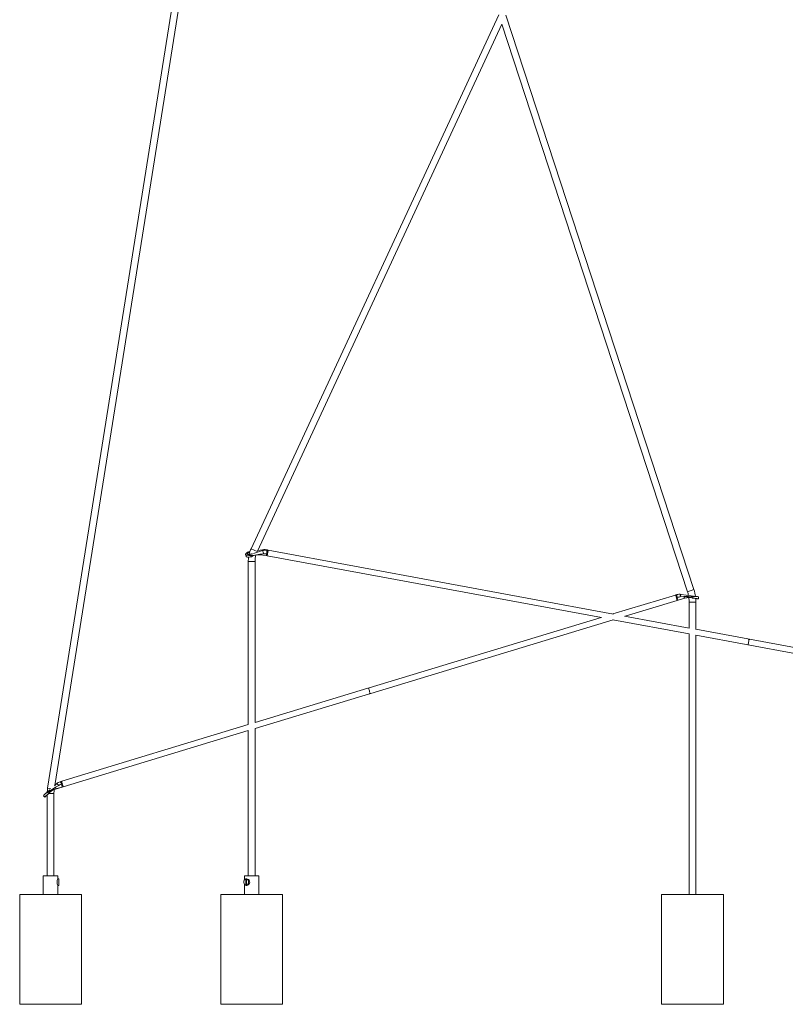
# Model space of a CAD drawing. Header units: inches. Extents: x -279 to 299, y -273 to 303.
# Tile 1 of 7: x -278 to -39, y -272 to 35. Entities that reach past the tile are written whole.
import ezdxf

# ---------------------------------------------------------------- set-up
doc = ezdxf.new("R2010")
doc.units = ezdxf.units.IN
doc.header["$MEASUREMENT"] = 0

# ---------------------------------------------------------------- blocks, each defined once
blk = doc.blocks.new('block 496')
at = {"lineweight": 0}
blk.add_lwpolyline([(-50.88, -159.9), (-50.88, -159.89), (-50.86, -159.79), (-50.82, -159.6), (-50.78, -159.35), (-50.72, -159.06), (-50.67, -158.77), (-50.62, -158.5), (-50.58, -158.3)], dxfattribs=at)
blk = doc.blocks.new('block 497')
at = {"lineweight": 0}
blk.add_lwpolyline([(-50.56, -158.17), (-50.5, -158.19), (-50.45, -158.2), (-50.42, -158.22), (-50.4, -158.24), (-50.4, -158.26), (-50.42, -158.28), (-50.45, -158.3), (-50.5, -158.31), (-50.56, -158.3), (-50.58, -158.3)], dxfattribs=at)
blk = doc.blocks.new('block 504')
at = {"lineweight": 0}
blk.add_lwpolyline([(-67.15, -144.8), (-67.54, -144.79), (-68.1, -144.82)], dxfattribs=at)
blk = doc.blocks.new('block 505')
at = {"lineweight": 0}
blk.add_lwpolyline([(-71.8, -144.16), (-71.84, -144.17), (-71.88, -144.21), (-71.93, -144.27), (-71.98, -144.37), (-72.02, -144.49), (-72.06, -144.63), (-72.09, -144.79), (-72.12, -144.95)], dxfattribs=at)
blk = doc.blocks.new('block 506')
at = {"lineweight": 0}
blk.add_lwpolyline([(-68.33, -145.26), (-69.12, -145.16), (-69.13, -145.16)], dxfattribs=at)
blk = doc.blocks.new('block 507')
at = {"lineweight": 0}
blk.add_lwpolyline([(-68.03, -145.32), (-67.82, -145.35), (-67.62, -145.38), (-67.42, -145.41), (-67.24, -145.44), (-67.08, -145.46), (-66.94, -145.48), (-66.84, -145.5), (-66.76, -145.51), (-66.72, -145.52), (-66.72, -145.53), (-66.76, -145.53), (-66.83, -145.52), (-66.93, -145.51), (-67.07, -145.49), (-67.23, -145.47), (-67.25, -145.47)], dxfattribs=at)
blk = doc.blocks.new('block 508')
at = {"lineweight": 0}
blk.add_lwpolyline([(-68.33, -145.28), (-68.2, -145.3), (-68.03, -145.32)], dxfattribs=at)
blk = doc.blocks.new('block 509')
at = {"lineweight": 0}
blk.add_lwpolyline([(-73.36, -144.97), (-73.39, -144.86), (-73.48, -144.59), (-73.53, -144.41), (-73.55, -144.36)], dxfattribs=at)
blk = doc.blocks.new('block 510')
at = {"lineweight": 0}
blk.add_lwpolyline([(-168.91, -175.12), (-168.85, -175.1), (-168.8, -175.09), (-168.76, -175.09), (-168.74, -175.08), (-168.74, -175.08), (-168.75, -175.09), (-168.78, -175.09), (-168.83, -175.1), (-168.89, -175.12), (-168.91, -175.12)], dxfattribs=at)
blk = doc.blocks.new('block 511')
at = {"lineweight": 0}
blk.add_lwpolyline([(-168.91, -175.12), (-168.94, -175.01), (-169, -174.81), (-169.08, -174.56), (-169.16, -174.27), (-169.25, -173.99), (-169.33, -173.74), (-169.38, -173.56), (-169.41, -173.46)], dxfattribs=at)
blk = doc.blocks.new('block 512')
at = {"lineweight": 0}
blk.add_open_spline([(-169.25, -173.39), (-169.25, -173.39), (-169.26, -173.4), (-169.26, -173.4), (-169.26, -173.4), (-169.29, -173.41), (-169.29, -173.41), (-169.29, -173.41), (-169.34, -173.43), (-169.34, -173.43), (-169.34, -173.43), (-169.39, -173.45), (-169.39, -173.45), (-169.39, -173.45), (-169.41, -173.46), (-169.41, -173.46)], degree=3, knots=[0, 0, 0, 0, 1, 1, 1, 2, 2, 2, 3, 3, 3, 4, 4, 4, 5, 5, 5, 5], dxfattribs=at)
blk = doc.blocks.new('block 513')
at = {"lineweight": 0}
blk.add_lwpolyline([(-73.31, -144.28), (-73.29, -144.34), (-73.24, -144.5), (-73.16, -144.76), (-73.07, -145.07)], dxfattribs=at)
blk = doc.blocks.new('block 524')
at = {"lineweight": 0}
blk.add_lwpolyline([(-207.62, -235.04), (-207.35, -234.97), (-207.11, -234.77), (-206.95, -234.48), (-206.87, -234.12), (-206.9, -233.75), (-207.02, -233.42), (-207.22, -233.17), (-207.48, -233.04), (-207.76, -233.04), (-208.01, -233.17), (-208.22, -233.42), (-208.34, -233.75), (-208.37, -234.12), (-208.29, -234.48), (-208.12, -234.77), (-207.89, -234.97), (-207.62, -235.04)], dxfattribs=at)
blk = doc.blocks.new('block 525')
at = {"lineweight": 0}
blk.add_lwpolyline([(-207.43, -233.02), (-207.18, -233.07), (-206.93, -233.22), (-206.71, -233.45), (-206.56, -233.77), (-206.52, -234.1), (-206.6, -234.4), (-206.76, -234.67), (-207, -234.89), (-207.27, -235.02), (-207.43, -235.04)], dxfattribs=at)
blk = doc.blocks.new('block 528')
at = {"lineweight": 0}
blk.add_lwpolyline([(-268.51, -205.67), (-268.51, -205.67), (-269.11, -206.19)], dxfattribs=at)
blk = doc.blocks.new('block 529')
at = {"lineweight": 0}
blk.add_lwpolyline([(-267.14, -204.38), (-268.49, -205.31), (-268.71, -205.51)], dxfattribs=at)
blk = doc.blocks.new('block 530')
at = {"lineweight": 0}
blk.add_lwpolyline([(-269.55, -205.95), (-270.07, -206.25), (-270.35, -206.46)], dxfattribs=at)
blk = doc.blocks.new('block 531')
at = {"lineweight": 0}
blk.add_lwpolyline([(-266.14, -203.83), (-266.25, -203.71), (-266.36, -203.6), (-266.47, -203.5), (-266.58, -203.43), (-266.67, -203.37), (-266.75, -203.34), (-266.81, -203.33), (-266.85, -203.35)], dxfattribs=at)
blk = doc.blocks.new('block 532')
at = {"lineweight": 0}
blk.add_lwpolyline([(-269.76, -206.84), (-269.78, -206.86), (-269.92, -206.98), (-270.04, -207.09), (-270.14, -207.17), (-270.22, -207.24), (-270.28, -207.29), (-270.3, -207.31), (-270.31, -207.3), (-270.28, -207.28), (-270.23, -207.22), (-270.15, -207.15), (-270.05, -207.06), (-269.93, -206.94), (-269.79, -206.82), (-269.64, -206.69), (-269.49, -206.55), (-269.34, -206.41)], dxfattribs=at)
blk = doc.blocks.new('block 533')
at = {"lineweight": 0}
blk.add_lwpolyline([(-265.28, -203.4), (-265.38, -203.09), (-265.46, -202.84), (-265.51, -202.67), (-265.52, -202.61)], dxfattribs=at)
blk = doc.blocks.new('block 534')
at = {"lineweight": 0}
blk.add_lwpolyline([(-265.1, -203.15), (-265.17, -202.92), (-265.23, -202.73), (-265.27, -202.6), (-265.28, -202.54)], dxfattribs=at)
blk = doc.blocks.new('block 535')
at = {"lineweight": 0}
blk.add_lwpolyline([(-168.91, -175.12), (-168.96, -175.14), (-169.01, -175.16), (-169.04, -175.18), (-169.07, -175.18), (-169.07, -175.19), (-169.06, -175.18), (-169.03, -175.16), (-168.98, -175.14), (-168.93, -175.12), (-168.91, -175.12)], dxfattribs=at)
blk = doc.blocks.new('block 536')
at = {"lineweight": 0}
blk.add_lwpolyline([(-169.41, -173.46), (-169.38, -173.56), (-169.33, -173.74), (-169.25, -173.99), (-169.16, -174.27), (-169.08, -174.56), (-169, -174.81), (-168.94, -175.01), (-168.91, -175.12)], dxfattribs=at)
blk = doc.blocks.new('block 546')
at = {"lineweight": 0}
blk.add_lwpolyline([(-203.32, -131.61), (-204.96, -131.91), (-205.24, -132)], dxfattribs=at)
blk = doc.blocks.new('block 547')
at = {"lineweight": 0}
blk.add_lwpolyline([(-206.2, -131.99), (-206.78, -131.98), (-207.12, -131.96)], dxfattribs=at)
blk = doc.blocks.new('block 548')
at = {"lineweight": 0}
blk.add_lwpolyline([(-206.08, -132.42), (-206.4, -132.48), (-206.7, -132.52), (-206.98, -132.53), (-207.22, -132.51), (-207.41, -132.47), (-207.55, -132.4), (-207.63, -132.3), (-207.64, -132.27)], dxfattribs=at)
blk = doc.blocks.new('block 549')
at = {"lineweight": 0}
blk.add_lwpolyline([(-207.12, -131.96), (-207.28, -131.95), (-207.42, -131.93), (-207.55, -131.91), (-207.65, -131.87), (-207.72, -131.82), (-207.78, -131.76), (-207.81, -131.69), (-207.81, -131.62)], dxfattribs=at)
blk = doc.blocks.new('block 550')
at = {"lineweight": 0}
blk.add_lwpolyline([(-50.58, -158.3), (-50.64, -158.29), (-50.68, -158.26), (-50.72, -158.23), (-50.74, -158.21), (-50.74, -158.18), (-50.72, -158.17), (-50.68, -158.16), (-50.64, -158.16), (-50.58, -158.17), (-50.56, -158.17)], dxfattribs=at)
blk = doc.blocks.new('block 551')
at = {"lineweight": 0}
blk.add_lwpolyline([(-50.58, -158.3), (-50.62, -158.5), (-50.67, -158.77), (-50.72, -159.06), (-50.78, -159.35), (-50.82, -159.6), (-50.86, -159.79), (-50.88, -159.89), (-50.88, -159.88)], dxfattribs=at)
blk = doc.blocks.new('block 552')
at = {"lineweight": 0}
blk.add_lwpolyline([(-206.19, -131.6), (-206.4, -131.64), (-206.59, -131.66), (-206.77, -131.67), (-206.93, -131.67), (-207.06, -131.65), (-207.15, -131.61), (-207.22, -131.57), (-207.24, -131.51), (-207.23, -131.44), (-207.18, -131.36), (-207.09, -131.28), (-206.97, -131.19), (-206.82, -131.11), (-206.65, -131.03), (-206.51, -130.97)], dxfattribs=at)
blk = doc.blocks.new('block 553')
at = {"lineweight": 0}
blk.add_lwpolyline([(-201.13, -130.32), (-201.13, -130.31), (-201.1, -130.27), (-201.08, -130.28)], dxfattribs=at)
blk = doc.blocks.new('block 554')
at = {"lineweight": 0}
blk.add_lwpolyline([(-206.92, -130.89), (-206.53, -130.77), (-206.44, -130.77)], dxfattribs=at)
blk = doc.blocks.new('block 557')
at = {"lineweight": 0}
blk.add_lwpolyline([(-203.48, -131.84), (-203.47, -131.84), (-203.44, -131.83), (-203.41, -131.8), (-203.38, -131.75), (-203.35, -131.69), (-203.32, -131.61)], dxfattribs=at)
blk = doc.blocks.new('block 558')
at = {"lineweight": 0}
blk.add_lwpolyline([(-202.48, -130.27), (-202.43, -130.22), (-202.37, -130.2)], dxfattribs=at)
blk = doc.blocks.new('block 559')
at = {"lineweight": 0}
blk.add_lwpolyline([(-67.82, -142.67), (-126.49, 36.73)], dxfattribs=at)
blk = doc.blocks.new('block 562')
at = {"lineweight": 0}
blk.add_lwpolyline([(-127.79, 33.94), (-69.82, -143.32)], dxfattribs=at)
blk = doc.blocks.new('block 563')
at = {"lineweight": 0}
blk.add_lwpolyline([(-67.2, -237.86), (-67.2, -156.87)], dxfattribs=at)
blk = doc.blocks.new('block 564')
at = {"lineweight": 0}
blk.add_lwpolyline([(-67.2, -155.08), (-67.2, -146.59)], dxfattribs=at)
blk = doc.blocks.new('block 565')
at = {"lineweight": 0}
blk.add_lwpolyline([(-69.3, -146.59), (-69.3, -154.69)], dxfattribs=at)
blk = doc.blocks.new('block 566')
at = {"lineweight": 0}
blk.add_lwpolyline([(-69.3, -156.48), (-69.3, -237.86)], dxfattribs=at)
blk = doc.blocks.new('block 567')
at = {"lineweight": 0}
blk.add_lwpolyline([(-259.07, -272.19), (-259.07, -237.86)], dxfattribs=at)
blk = doc.blocks.new('block 568')
at = {"lineweight": 0}
blk.add_lwpolyline([(-278.34, -237.86), (-278.34, -272.19)], dxfattribs=at)
blk = doc.blocks.new('block 569')
at = {"lineweight": 0}
blk.add_lwpolyline([(-196.28, -272.19), (-196.28, -237.86)], dxfattribs=at)
blk = doc.blocks.new('block 570')
at = {"lineweight": 0}
blk.add_lwpolyline([(-215.55, -237.86), (-215.55, -272.19)], dxfattribs=at)
blk = doc.blocks.new('block 573')
at = {"lineweight": 0}
blk.add_lwpolyline([(-58.62, -272.19), (-58.62, -237.86)], dxfattribs=at)
blk = doc.blocks.new('block 574')
at = {"lineweight": 0}
blk.add_lwpolyline([(-77.88, -237.86), (-77.88, -272.19)], dxfattribs=at)
blk = doc.blocks.new('block 587')
at = {"lineweight": 0}
blk.add_lwpolyline([(11.69, -169.69), (-67.25, -155.07)], dxfattribs=at)
blk = doc.blocks.new('block 588')
at = {"lineweight": 0}
blk.add_lwpolyline([(-67.25, -156.86), (11.41, -171.44)], dxfattribs=at)
blk = doc.blocks.new('block 602')
at = {"lineweight": 0}
blk.add_lwpolyline([(-73.61, -144.37), (-93.09, -150.28)], dxfattribs=at)
blk = doc.blocks.new('block 603')
at = {"lineweight": 0}
blk.add_lwpolyline([(-96.76, -151.4), (-169.25, -173.39)], dxfattribs=at)
blk = doc.blocks.new('block 604')
at = {"lineweight": 0}
blk.add_lwpolyline([(-168.74, -175.08), (-92.98, -152.1)], dxfattribs=at)
blk = doc.blocks.new('block 605')
at = {"lineweight": 0}
blk.add_lwpolyline([(-89.31, -150.98), (-73.01, -146.04)], dxfattribs=at)
blk = doc.blocks.new('block 606')
at = {"lineweight": 0}
blk.add_lwpolyline([(-73.25, -144.26), (-73.49, -144.33)], dxfattribs=at)
blk = doc.blocks.new('block 607')
at = {"lineweight": 0}
blk.add_lwpolyline([(-73.16, -144.24), (-73.31, -144.28)], dxfattribs=at)
blk = doc.blocks.new('block 608')
at = {"lineweight": 0}
blk.add_lwpolyline([(-73.04, -146.03), (-72.69, -145.93)], dxfattribs=at)
blk = doc.blocks.new('block 609')
at = {"lineweight": 0}
blk.add_lwpolyline([(-72.69, -145.93), (-70.63, -145.31)], dxfattribs=at)
blk = doc.blocks.new('block 621')
at = {"lineweight": 0}
blk.add_lwpolyline([(-266.43, -233.02), (-266.43, -232.08)], dxfattribs=at)
blk = doc.blocks.new('block 622')
at = {"lineweight": 0}
blk.add_lwpolyline([(-266.43, -237.86), (-266.43, -235.04)], dxfattribs=at)
blk = doc.blocks.new('block 623')
at = {"lineweight": 0}
blk.add_lwpolyline([(-270.98, -232.08), (-270.98, -237.86)], dxfattribs=at)
blk = doc.blocks.new('block 624')
at = {"lineweight": 0}
blk.add_lwpolyline([(-266.15, -233.02), (-266.43, -233.02)], dxfattribs=at)
blk = doc.blocks.new('block 625')
at = {"lineweight": 0}
blk.add_lwpolyline([(-266.43, -235.04), (-266.15, -235.04)], dxfattribs=at)
blk = doc.blocks.new('block 626')
at = {"lineweight": 0}
blk.add_lwpolyline([(-207.62, -235.04), (-207.43, -235.04)], dxfattribs=at)
blk = doc.blocks.new('block 627')
at = {"lineweight": 0}
blk.add_lwpolyline([(-207.43, -233.02), (-207.62, -233.02)], dxfattribs=at)
blk = doc.blocks.new('block 628')
at = {"lineweight": 0}
blk.add_lwpolyline([(-203.64, -237.86), (-203.64, -232.08)], dxfattribs=at)
blk = doc.blocks.new('block 629')
at = {"lineweight": 0}
blk.add_lwpolyline([(-208.19, -232.08), (-208.19, -233.38)], dxfattribs=at)
blk = doc.blocks.new('block 630')
at = {"lineweight": 0}
blk.add_lwpolyline([(-208.19, -234.68), (-208.19, -237.86)], dxfattribs=at)
blk = doc.blocks.new('block 669')
at = {"lineweight": 0}
blk.add_lwpolyline([(-267.35, -203.8), (-209.29, 160.96)], dxfattribs=at)
blk = doc.blocks.new('block 670')
at = {"lineweight": 0}
blk.add_lwpolyline([(-211.37, 161.29), (-269.63, -204.73)], dxfattribs=at)
blk = doc.blocks.new('block 671')
at = {"lineweight": 0}
blk.add_lwpolyline([(-267.66, -232.08), (-267.66, -206.39)], dxfattribs=at)
blk = doc.blocks.new('block 672')
at = {"lineweight": 0}
blk.add_lwpolyline([(-269.76, -206.79), (-269.76, -232.08)], dxfattribs=at)
blk = doc.blocks.new('block 673')
at = {"lineweight": 0}
blk.add_lwpolyline([(-204.86, -232.08), (-204.86, -186.05)], dxfattribs=at)
blk = doc.blocks.new('block 674')
at = {"lineweight": 0}
blk.add_lwpolyline([(-204.86, -184.2), (-204.86, -133.87)], dxfattribs=at)
blk = doc.blocks.new('block 675')
at = {"lineweight": 0}
blk.add_lwpolyline([(-206.97, -133.87), (-206.97, -184.84)], dxfattribs=at)
blk = doc.blocks.new('block 676')
at = {"lineweight": 0}
blk.add_lwpolyline([(-206.97, -186.69), (-206.97, -232.08)], dxfattribs=at)
blk = doc.blocks.new('block 677')
at = {"lineweight": 0}
blk.add_lwpolyline([(-204.13, -130.66), (-127.79, 33.94)], dxfattribs=at)
blk = doc.blocks.new('block 680')
at = {"lineweight": 0}
blk.add_lwpolyline([(-128.75, 36.87), (-206.09, -129.89)], dxfattribs=at)
blk = doc.blocks.new('block 683')
at = {"lineweight": 0}
blk.add_lwpolyline([(-265.35, -202.56), (-265.53, -202.61)], dxfattribs=at)
blk = doc.blocks.new('block 684')
at = {"lineweight": 0}
blk.add_lwpolyline([(-264.77, -204.23), (-206.97, -186.69)], dxfattribs=at)
blk = doc.blocks.new('block 685')
at = {"lineweight": 0}
blk.add_lwpolyline([(-204.86, -186.05), (-169.07, -175.19)], dxfattribs=at)
blk = doc.blocks.new('block 686')
at = {"lineweight": 0}
blk.add_lwpolyline([(-169.58, -173.49), (-204.86, -184.2)], dxfattribs=at)
blk = doc.blocks.new('block 687')
at = {"lineweight": 0}
blk.add_lwpolyline([(-206.97, -184.84), (-265.22, -202.52)], dxfattribs=at)
blk = doc.blocks.new('block 688')
at = {"lineweight": 0}
blk.add_lwpolyline([(-265.52, -202.61), (-265.67, -202.66)], dxfattribs=at)
blk = doc.blocks.new('block 689')
at = {"lineweight": 0}
blk.add_lwpolyline([(-265.12, -204.32), (-264.77, -204.22)], dxfattribs=at)
blk = doc.blocks.new('block 690')
at = {"lineweight": 0}
blk.add_lwpolyline([(-267.17, -204.96), (-265.12, -204.32)], dxfattribs=at)
blk = doc.blocks.new('block 701')
at = {"lineweight": 0}
blk.add_lwpolyline([(-207.81, -131.7), (-207.64, -132.27)], dxfattribs=at)
blk = doc.blocks.new('block 702')
at = {"lineweight": 0}
blk.add_lwpolyline([(-201.09, -132.07), (-96.62, -151.42)], dxfattribs=at)
blk = doc.blocks.new('block 703')
at = {"lineweight": 0}
blk.add_lwpolyline([(-93.13, -152.07), (-69.25, -156.49)], dxfattribs=at)
blk = doc.blocks.new('block 704')
at = {"lineweight": 0}
blk.add_lwpolyline([(-69.25, -154.7), (-89.45, -150.95)], dxfattribs=at)
blk = doc.blocks.new('block 705')
at = {"lineweight": 0}
blk.add_lwpolyline([(-92.94, -150.31), (-200.73, -130.33)], dxfattribs=at)
blk = doc.blocks.new('block 706')
at = {"lineweight": 0}
blk.add_lwpolyline([(-203.48, -131.84), (-201.37, -132.01)], dxfattribs=at)
blk = doc.blocks.new('block 707')
at = {"lineweight": 0}
blk.add_lwpolyline([(-201.37, -132.01), (-201.05, -132.07)], dxfattribs=at)
blk = doc.blocks.new('block 708')
at = {"lineweight": 0}
blk.add_lwpolyline([(-200.73, -130.33), (-200.97, -130.28)], dxfattribs=at)
blk = doc.blocks.new('block 709')
at = {"lineweight": 0}
blk.add_lwpolyline([(-200.97, -130.28), (-201.11, -130.26)], dxfattribs=at)
blk = doc.blocks.new('block 710')
at = {"lineweight": 0}
blk.add_lwpolyline([(-202.37, -130.2), (-204.02, -130.43)], dxfattribs=at)
blk = doc.blocks.new('block 711')
at = {"lineweight": 0}
blk.add_lwpolyline([(-206.44, -130.76), (-206.44, -130.76)], dxfattribs=at)
blk = doc.blocks.new('block 722')
at = {"lineweight": 0}
blk.add_lwpolyline([(-278.34, -237.86), (-259.07, -237.86)], dxfattribs=at)
blk = doc.blocks.new('block 723')
at = {"lineweight": 0}
blk.add_lwpolyline([(-278.34, -272.19), (-259.07, -272.19)], dxfattribs=at)
blk = doc.blocks.new('block 724')
at = {"lineweight": 0}
blk.add_lwpolyline([(-215.55, -237.86), (-196.28, -237.86)], dxfattribs=at)
blk = doc.blocks.new('block 725')
at = {"lineweight": 0}
blk.add_lwpolyline([(-215.55, -272.19), (-196.28, -272.19)], dxfattribs=at)
blk = doc.blocks.new('block 728')
at = {"lineweight": 0}
blk.add_lwpolyline([(-77.88, -272.19), (-58.62, -272.19)], dxfattribs=at)
blk = doc.blocks.new('block 729')
at = {"lineweight": 0}
blk.add_lwpolyline([(-77.88, -237.86), (-58.62, -237.86)], dxfattribs=at)
blk = doc.blocks.new('block 749')
at = {"lineweight": 0}
blk.add_lwpolyline([(-50.56, -158.16), (-50.58, -158.3)], dxfattribs=at)
blk = doc.blocks.new('block 764')
at = {"lineweight": 0}
blk.add_lwpolyline([(-71.8, -144.16), (-67.15, -144.8)], dxfattribs=at)
blk = doc.blocks.new('block 765')
at = {"lineweight": 0}
blk.add_lwpolyline([(-72.12, -144.95), (-70.98, -144.85)], dxfattribs=at)
blk = doc.blocks.new('block 766')
at = {"lineweight": 0}
blk.add_lwpolyline([(-69.05, -144.92), (-68.33, -145.26)], dxfattribs=at)
blk = doc.blocks.new('block 767')
at = {"lineweight": 0}
blk.add_lwpolyline([(-66.34, -144.94), (-66.42, -145.57)], dxfattribs=at)
blk = doc.blocks.new('block 768')
at = {"lineweight": 0}
blk.add_lwpolyline([(-68.17, -145.29), (-68.1, -144.82)], dxfattribs=at)
blk = doc.blocks.new('block 769')
at = {"lineweight": 0}
blk.add_lwpolyline([(-68.33, -145.26), (-68.17, -145.29)], dxfattribs=at)
blk = doc.blocks.new('block 770')
at = {"lineweight": 0}
blk.add_lwpolyline([(-66.42, -145.57), (-66.42, -145.57)], dxfattribs=at)
blk = doc.blocks.new('block 771')
at = {"lineweight": 0}
blk.add_lwpolyline([(-70.64, -145.29), (-72.69, -145.92)], dxfattribs=at)
blk = doc.blocks.new('block 772')
at = {"lineweight": 0}
blk.add_lwpolyline([(-73.05, -145.14), (-72.68, -145.02)], dxfattribs=at)
blk = doc.blocks.new('block 773')
at = {"lineweight": 0}
blk.add_lwpolyline([(-70.64, -145.29), (-70.63, -145.31)], dxfattribs=at)
blk = doc.blocks.new('block 774')
at = {"lineweight": 0}
blk.add_lwpolyline([(-73.07, -145.08), (-73.07, -145.07)], dxfattribs=at)
blk = doc.blocks.new('block 775')
at = {"lineweight": 0}
blk.add_lwpolyline([(-73.05, -145.14), (-73.07, -145.08)], dxfattribs=at)
blk = doc.blocks.new('block 776')
at = {"lineweight": 0}
blk.add_lwpolyline([(-73.03, -146.04), (-73.36, -144.97)], dxfattribs=at)
blk = doc.blocks.new('block 777')
at = {"lineweight": 0}
blk.add_lwpolyline([(-73.55, -144.35), (-73.55, -144.36)], dxfattribs=at)
blk = doc.blocks.new('block 778')
at = {"lineweight": 0}
blk.add_lwpolyline([(-73.07, -145.07), (-73.31, -145.14)], dxfattribs=at)
blk = doc.blocks.new('block 779')
at = {"lineweight": 0}
blk.add_lwpolyline([(-72.69, -145.92), (-73.04, -146.03)], dxfattribs=at)
blk = doc.blocks.new('block 780')
at = {"lineweight": 0}
blk.add_lwpolyline([(-73.29, -145.21), (-73.05, -145.14)], dxfattribs=at)
blk = doc.blocks.new('block 781')
at = {"lineweight": 0}
blk.add_lwpolyline([(-72.69, -145.92), (-70.63, -145.31)], dxfattribs=at)
blk = doc.blocks.new('block 782')
at = {"lineweight": 0}
blk.add_lwpolyline([(-73.04, -146.03), (-72.69, -145.92)], dxfattribs=at)
blk = doc.blocks.new('block 783')
at = {"lineweight": 0}
blk.add_lwpolyline([(-168.91, -175.12), (-168.91, -175.12)], dxfattribs=at)
blk = doc.blocks.new('block 784')
at = {"lineweight": 0}
blk.add_lwpolyline([(-66.42, -145.57), (-66.33, -144.94)], dxfattribs=at)
blk = doc.blocks.new('block 785')
at = {"lineweight": 0}
blk.add_lwpolyline([(-66.34, -144.94), (-66.33, -144.94)], dxfattribs=at)
blk = doc.blocks.new('block 810')
at = {"lineweight": 0}
blk.add_lwpolyline([(-270.98, -232.08), (-266.43, -232.08)], dxfattribs=at)
blk = doc.blocks.new('block 811')
at = {"lineweight": 0}
blk.add_lwpolyline([(-266.15, -233.02), (-266.15, -235.04)], dxfattribs=at)
blk = doc.blocks.new('block 812')
at = {"lineweight": 0}
blk.add_lwpolyline([(-207.74, -234.75), (-207.74, -233.29)], dxfattribs=at)
blk = doc.blocks.new('block 813')
at = {"lineweight": 0}
blk.add_lwpolyline([(-207.49, -234.75), (-207.74, -234.75)], dxfattribs=at)
blk = doc.blocks.new('block 814')
at = {"lineweight": 0}
blk.add_lwpolyline([(-207.49, -233.29), (-207.49, -234.75)], dxfattribs=at)
blk = doc.blocks.new('block 815')
at = {"lineweight": 0}
blk.add_lwpolyline([(-207.74, -233.29), (-207.49, -233.29)], dxfattribs=at)
blk = doc.blocks.new('block 816')
at = {"lineweight": 0}
blk.add_lwpolyline([(-208.19, -232.08), (-203.64, -232.08)], dxfattribs=at)
blk = doc.blocks.new('block 835')
at = {"lineweight": 0}
blk.add_lwpolyline([(-269.11, -206.19), (-268.71, -205.51)], dxfattribs=at)
blk = doc.blocks.new('block 836')
at = {"lineweight": 0}
blk.add_lwpolyline([(-270.35, -206.46), (-268.94, -205.21)], dxfattribs=at)
blk = doc.blocks.new('block 837')
at = {"lineweight": 0}
blk.add_lwpolyline([(-267.51, -203.94), (-266.85, -203.35)], dxfattribs=at)
blk = doc.blocks.new('block 838')
at = {"lineweight": 0}
blk.add_lwpolyline([(-267.14, -204.38), (-266.14, -203.83)], dxfattribs=at)
blk = doc.blocks.new('block 839')
at = {"lineweight": 0}
blk.add_lwpolyline([(-270.53, -207.51), (-270.95, -207.04)], dxfattribs=at)
blk = doc.blocks.new('block 840')
at = {"lineweight": 0}
blk.add_lwpolyline([(-269.24, -206.3), (-269.55, -205.95)], dxfattribs=at)
blk = doc.blocks.new('block 841')
at = {"lineweight": 0}
blk.add_lwpolyline([(-269.11, -206.19), (-269.24, -206.3)], dxfattribs=at)
blk = doc.blocks.new('block 842')
at = {"lineweight": 0}
blk.add_lwpolyline([(-270.53, -207.51), (-270.53, -207.51)], dxfattribs=at)
blk = doc.blocks.new('block 843')
at = {"lineweight": 0}
blk.add_lwpolyline([(-268.99, -206.1), (-269.34, -206.41)], dxfattribs=at)
blk = doc.blocks.new('block 844')
at = {"lineweight": 0}
blk.add_lwpolyline([(-265.63, -203.58), (-265.26, -203.47)], dxfattribs=at)
blk = doc.blocks.new('block 845')
at = {"lineweight": 0}
blk.add_lwpolyline([(-265.12, -204.32), (-267.18, -204.93)], dxfattribs=at)
blk = doc.blocks.new('block 846')
at = {"lineweight": 0}
blk.add_lwpolyline([(-267.18, -204.96), (-267.18, -204.93)], dxfattribs=at)
blk = doc.blocks.new('block 847')
at = {"lineweight": 0}
blk.add_lwpolyline([(-267.56, -205.1), (-267.18, -204.96)], dxfattribs=at)
blk = doc.blocks.new('block 848')
at = {"lineweight": 0}
blk.add_lwpolyline([(-265.28, -203.4), (-265.28, -203.41)], dxfattribs=at)
blk = doc.blocks.new('block 849')
at = {"lineweight": 0}
blk.add_lwpolyline([(-265.26, -203.47), (-265.28, -203.41)], dxfattribs=at)
blk = doc.blocks.new('block 850')
at = {"lineweight": 0}
blk.add_lwpolyline([(-265.28, -202.54), (-265.28, -202.54)], dxfattribs=at)
blk = doc.blocks.new('block 851')
at = {"lineweight": 0}
blk.add_lwpolyline([(-265.04, -203.33), (-265.28, -203.4)], dxfattribs=at)
blk = doc.blocks.new('block 852')
at = {"lineweight": 0}
blk.add_lwpolyline([(-264.8, -204.12), (-264.77, -204.23)], dxfattribs=at)
blk = doc.blocks.new('block 853')
at = {"lineweight": 0}
blk.add_lwpolyline([(-265.1, -203.15), (-264.8, -204.12)], dxfattribs=at)
blk = doc.blocks.new('block 854')
at = {"lineweight": 0}
blk.add_lwpolyline([(-265.28, -202.54), (-265.28, -202.54)], dxfattribs=at)
blk = doc.blocks.new('block 855')
at = {"lineweight": 0}
blk.add_lwpolyline([(-265.26, -203.47), (-265.02, -203.39)], dxfattribs=at)
blk = doc.blocks.new('block 856')
at = {"lineweight": 0}
blk.add_lwpolyline([(-264.77, -204.22), (-265.12, -204.32)], dxfattribs=at)
blk = doc.blocks.new('block 857')
at = {"lineweight": 0}
blk.add_lwpolyline([(-265.12, -204.32), (-264.77, -204.22)], dxfattribs=at)
blk = doc.blocks.new('block 858')
at = {"lineweight": 0}
blk.add_lwpolyline([(-267.18, -204.96), (-265.12, -204.32)], dxfattribs=at)
blk = doc.blocks.new('block 859')
at = {"lineweight": 0}
blk.add_lwpolyline([(-270.95, -207.04), (-270.53, -207.51)], dxfattribs=at)
blk = doc.blocks.new('block 860')
at = {"lineweight": 0}
blk.add_lwpolyline([(-270.95, -207.04), (-270.95, -207.04)], dxfattribs=at)
blk = doc.blocks.new('block 861')
at = {"lineweight": 0}
blk.add_lwpolyline([(-267.17, -204.96), (-267.18, -204.96)], dxfattribs=at)
blk = doc.blocks.new('block 889')
at = {"lineweight": 0}
blk.add_lwpolyline([(-205.65, -132.26), (-205.91, -132.38)], dxfattribs=at)
blk = doc.blocks.new('block 890')
at = {"lineweight": 0}
blk.add_lwpolyline([(-205.91, -132.38), (-205.24, -132)], dxfattribs=at)
blk = doc.blocks.new('block 891')
at = {"lineweight": 0}
blk.add_lwpolyline([(-206.08, -132.42), (-206.2, -131.99)], dxfattribs=at)
blk = doc.blocks.new('block 892')
at = {"lineweight": 0}
blk.add_lwpolyline([(-205.91, -132.38), (-206.08, -132.42)], dxfattribs=at)
blk = doc.blocks.new('block 893')
at = {"lineweight": 0}
blk.add_lwpolyline([(-201.19, -131.44), (-200.98, -130.28)], dxfattribs=at)
blk = doc.blocks.new('block 894')
at = {"lineweight": 0}
blk.add_lwpolyline([(-200.99, -130.36), (-200.74, -130.41)], dxfattribs=at)
blk = doc.blocks.new('block 895')
at = {"lineweight": 0}
blk.add_lwpolyline([(-200.94, -131.48), (-201.19, -131.44)], dxfattribs=at)
blk = doc.blocks.new('block 896')
at = {"lineweight": 0}
blk.add_lwpolyline([(-201.05, -132.07), (-201.05, -132.07)], dxfattribs=at)
blk = doc.blocks.new('block 897')
at = {"lineweight": 0}
blk.add_lwpolyline([(-201.05, -132.07), (-200.74, -130.41)], dxfattribs=at)
blk = doc.blocks.new('block 898')
at = {"lineweight": 0}
blk.add_lwpolyline([(-200.73, -130.34), (-200.74, -130.41)], dxfattribs=at)
blk = doc.blocks.new('block 899')
at = {"lineweight": 0}
blk.add_lwpolyline([(-201.59, -131.47), (-201.2, -131.5)], dxfattribs=at)
blk = doc.blocks.new('block 900')
at = {"lineweight": 0}
blk.add_lwpolyline([(-201.19, -131.44), (-201.19, -131.45)], dxfattribs=at)
blk = doc.blocks.new('block 901')
at = {"lineweight": 0}
blk.add_lwpolyline([(-201.2, -131.5), (-201.19, -131.45)], dxfattribs=at)
blk = doc.blocks.new('block 902')
at = {"lineweight": 0}
blk.add_lwpolyline([(-50.76, -159.25), (-50.88, -159.88)], dxfattribs=at)
blk = doc.blocks.new('block 903')
at = {"lineweight": 0}
blk.add_lwpolyline([(-207.81, -131.59), (-207.81, -131.62)], dxfattribs=at)
blk = doc.blocks.new('block 904')
at = {"lineweight": 0}
blk.add_lwpolyline([(-202.48, -130.27), (-202.52, -130.5)], dxfattribs=at)
blk = doc.blocks.new('block 905')
at = {"lineweight": 0}
blk.add_lwpolyline([(-201.2, -131.5), (-200.95, -131.55)], dxfattribs=at)
blk = doc.blocks.new('block 906')
at = {"lineweight": 0}
blk.add_lwpolyline([(-206.7, -131.63), (-206.79, -131.67)], dxfattribs=at)
blk = doc.blocks.new('block 907')
at = {"lineweight": 0}
blk.add_lwpolyline([(-200.74, -130.39), (-200.99, -130.34)], dxfattribs=at)
blk = doc.blocks.new('block 911')
at = {"lineweight": 0}
blk.add_lwpolyline([(-67.82, -142.67), (-69.82, -143.32)], dxfattribs=at)
blk = doc.blocks.new('block 912')
at = {"lineweight": 0}
blk.add_lwpolyline([(-67.2, -146.59), (-69.3, -146.59)], dxfattribs=at)
blk = doc.blocks.new('block 917')
at = {"lineweight": 0}
blk.add_lwpolyline([(-69.13, -145.16), (-69.12, -145.17)], dxfattribs=at)
blk = doc.blocks.new('block 918')
at = {"lineweight": 0}
blk.add_lwpolyline([(-70.63, -145.31), (-70.63, -145.31)], dxfattribs=at)
blk = doc.blocks.new('block 935')
at = {"lineweight": 0}
blk.add_lwpolyline([(-268.59, -204.9), (-269.63, -204.73)], dxfattribs=at)
blk = doc.blocks.new('block 936')
at = {"lineweight": 0}
blk.add_lwpolyline([(-267.66, -206.39), (-269.31, -206.39)], dxfattribs=at)
blk = doc.blocks.new('block 937')
at = {"lineweight": 0}
blk.add_lwpolyline([(-204.86, -133.87), (-206.97, -133.87)], dxfattribs=at)
blk = doc.blocks.new('block 938')
at = {"lineweight": 0}
blk.add_lwpolyline([(-204.2, -130.77), (-206.09, -129.89)], dxfattribs=at)
blk = doc.blocks.new('block 941')
at = {"lineweight": 0}
blk.add_lwpolyline([(-268.51, -205.67), (-268.51, -205.67)], dxfattribs=at)
blk = doc.blocks.new('block 943')
at = {"lineweight": 0}
blk.add_lwpolyline([(-207.12, -131.96), (-205.56, -131.46)], dxfattribs=at)
blk = doc.blocks.new('block 944')
at = {"lineweight": 0}
blk.add_lwpolyline([(-205.35, -131.39), (-202.52, -130.5)], dxfattribs=at)
blk = doc.blocks.new('block 945')
at = {"lineweight": 0}
blk.add_lwpolyline([(-202.48, -130.27), (-204.05, -130.49)], dxfattribs=at)
blk = doc.blocks.new('block 946')
at = {"lineweight": 0}
blk.add_lwpolyline([(-206.46, -130.82), (-206.92, -130.89)], dxfattribs=at)
blk = doc.blocks.new('block 949')
at = {"lineweight": 0}
blk.add_open_spline([(-69.52, -144.47), (-69.57, -144.18), (-69.72, -143.61), (-69.82, -143.32)], degree=3, dxfattribs=at)
blk = doc.blocks.new('block 950')
at = {"lineweight": 0}
blk.add_open_spline([(-69.3, -146.59), (-69.29, -146.23), (-69.34, -145.53), (-69.4, -145.18)], degree=3, dxfattribs=at)
blk = doc.blocks.new('block 951')
at = {"lineweight": 0}
blk.add_open_spline([(-67.2, -146.59), (-67.2, -146.3), (-67.22, -145.75), (-67.25, -145.47)], degree=3, dxfattribs=at)
blk = doc.blocks.new('block 952')
at = {"lineweight": 0}
blk.add_open_spline([(-67.32, -144.82), (-67.39, -144.25), (-67.63, -143.21), (-67.82, -142.67)], degree=3, dxfattribs=at)
blk = doc.blocks.new('block 955')
at = {"lineweight": 0}
blk.add_open_spline([(-69.44, -145.19), (-69.76, -145.14), (-70.33, -145.2), (-70.63, -145.31)], degree=3, dxfattribs=at)
blk = doc.blocks.new('block 977')
at = {"lineweight": 0}
blk.add_open_spline([(-267.55, -205.06), (-267.61, -205.4), (-267.66, -206.04), (-267.66, -206.39)], degree=3, dxfattribs=at)
blk = doc.blocks.new('block 978')
at = {"lineweight": 0}
blk.add_open_spline([(-269.63, -204.73), (-269.68, -205.05), (-269.74, -205.67), (-269.75, -205.99)], degree=3, dxfattribs=at)
blk = doc.blocks.new('block 979')
at = {"lineweight": 0}
blk.add_open_spline([(-204.59, -131.89), (-204.75, -132.39), (-204.88, -133.34), (-204.86, -133.87)], degree=3, dxfattribs=at)
blk = doc.blocks.new('block 980')
at = {"lineweight": 0}
blk.add_open_spline([(-206.09, -129.89), (-206.31, -130.33), (-206.61, -131.19), (-206.71, -131.67)], degree=3, dxfattribs=at)
blk = doc.blocks.new('block 981')
at = {"lineweight": 0}
blk.add_open_spline([(-206.87, -132.53), (-206.93, -132.87), (-206.97, -133.53), (-206.97, -133.87)], degree=3, dxfattribs=at)
blk = doc.blocks.new('block 984')
at = {"lineweight": 0}
blk.add_open_spline([(-203.48, -131.84), (-204.1, -131.75), (-205.11, -131.94), (-205.65, -132.26)], degree=3, dxfattribs=at)
blk = doc.blocks.new('block 985')
at = {"lineweight": 0}
blk.add_open_spline([(-201.03, -130.28), (-201.38, -130.17), (-202.01, -130.13), (-202.37, -130.2)], degree=3, dxfattribs=at)
blk = doc.blocks.new('block 1004')
at = {"lineweight": 0}
blk.add_open_spline([(-68.1, -144.82), (-68.35, -144.81), (-68.81, -144.86), (-69.05, -144.92)], degree=3, dxfattribs=at)
blk = doc.blocks.new('block 1005')
at = {"lineweight": 0}
blk.add_open_spline([(-69.05, -144.92), (-69.55, -144.82), (-70.48, -144.79), (-70.98, -144.85)], degree=3, dxfattribs=at)
blk = doc.blocks.new('block 1006')
at = {"lineweight": 0}
blk.add_open_spline([(-69.13, -145.16), (-69.54, -145.08), (-70.24, -145.14), (-70.64, -145.29)], degree=3, dxfattribs=at)
blk = doc.blocks.new('block 1007')
at = {"lineweight": 0}
blk.add_open_spline([(-70.98, -144.85), (-70.96, -145.03), (-70.8, -145.22), (-70.64, -145.29)], degree=3, dxfattribs=at)
blk = doc.blocks.new('block 1008')
at = {"lineweight": 0}
blk.add_open_spline([(-66.42, -145.57), (-66.86, -145.48), (-67.72, -145.34), (-68.17, -145.29)], degree=3, dxfattribs=at)
blk = doc.blocks.new('block 1009')
at = {"lineweight": 0}
blk.add_open_spline([(-66.34, -144.94), (-66.54, -144.89), (-66.94, -144.82), (-67.15, -144.8)], degree=3, dxfattribs=at)
blk = doc.blocks.new('block 1010')
at = {"lineweight": 0}
blk.add_open_spline([(-67.25, -145.48), (-67.04, -145.51), (-66.63, -145.56), (-66.42, -145.57)], degree=3, dxfattribs=at)
blk = doc.blocks.new('block 1011')
at = {"lineweight": 0}
blk.add_open_spline([(-73.05, -145.14), (-73.02, -145.38), (-72.85, -145.74), (-72.69, -145.92)], degree=3, dxfattribs=at)
blk = doc.blocks.new('block 1012')
at = {"lineweight": 0}
blk.add_open_spline([(-72.12, -144.95), (-72.27, -144.96), (-72.54, -144.99), (-72.68, -145.02)], degree=3, dxfattribs=at)
blk = doc.blocks.new('block 1013')
at = {"lineweight": 0}
blk.add_open_spline([(-73.16, -144.24), (-73.24, -144.48), (-73.19, -144.85), (-73.07, -145.07)], degree=3, dxfattribs=at)
blk = doc.blocks.new('block 1014')
at = {"lineweight": 0}
blk.add_open_spline([(-71.8, -144.16), (-72.16, -144.09), (-72.81, -144.13), (-73.16, -144.24)], degree=3, dxfattribs=at)
blk = doc.blocks.new('block 1015')
at = {"lineweight": 0}
blk.add_open_spline([(-72.68, -145.02), (-72.78, -145.03), (-72.97, -145.05), (-73.07, -145.08)], degree=3, dxfattribs=at)
blk = doc.blocks.new('block 1029')
at = {"lineweight": 0}
blk.add_open_spline([(-266.43, -233.02), (-266.73, -233.58), (-266.73, -234.48), (-266.43, -235.04)], degree=3, dxfattribs=at)
blk = doc.blocks.new('block 1032')
at = {"lineweight": 0}
blk.add_open_spline([(-267.18, -204.93), (-267.59, -205.03), (-268.21, -205.38), (-268.51, -205.67)], degree=3, dxfattribs=at)
blk = doc.blocks.new('block 1033')
at = {"lineweight": 0}
blk.add_open_spline([(-267.18, -204.93), (-267.08, -204.79), (-267.06, -204.54), (-267.14, -204.38)], degree=3, dxfattribs=at)
blk = doc.blocks.new('block 1034')
at = {"lineweight": 0}
blk.add_open_spline([(-268.71, -205.51), (-268.94, -205.59), (-269.35, -205.81), (-269.55, -205.95)], degree=3, dxfattribs=at)
blk = doc.blocks.new('block 1035')
at = {"lineweight": 0}
blk.add_open_spline([(-269.24, -206.3), (-269.58, -206.59), (-270.22, -207.19), (-270.53, -207.51)], degree=3, dxfattribs=at)
blk = doc.blocks.new('block 1036')
at = {"lineweight": 0}
blk.add_open_spline([(-270.35, -206.46), (-270.51, -206.6), (-270.81, -206.88), (-270.95, -207.04)], degree=3, dxfattribs=at)
blk = doc.blocks.new('block 1037')
at = {"lineweight": 0}
blk.add_open_spline([(-270.53, -207.51), (-270.33, -207.35), (-269.94, -207.03), (-269.76, -206.86)], degree=3, dxfattribs=at)
blk = doc.blocks.new('block 1038')
at = {"lineweight": 0}
blk.add_open_spline([(-265.12, -204.32), (-265.09, -204.08), (-265.16, -203.68), (-265.26, -203.47)], degree=3, dxfattribs=at)
blk = doc.blocks.new('block 1039')
at = {"lineweight": 0}
blk.add_open_spline([(-265.63, -203.58), (-265.76, -203.63), (-266.01, -203.75), (-266.14, -203.83)], degree=3, dxfattribs=at)
blk = doc.blocks.new('block 1040')
at = {"lineweight": 0}
blk.add_open_spline([(-265.28, -203.41), (-265.38, -203.44), (-265.55, -203.53), (-265.63, -203.58)], degree=3, dxfattribs=at)
blk = doc.blocks.new('block 1041')
at = {"lineweight": 0}
blk.add_open_spline([(-265.67, -202.66), (-266.02, -202.76), (-266.58, -203.09), (-266.85, -203.35)], degree=3, dxfattribs=at)
blk = doc.blocks.new('block 1042')
at = {"lineweight": 0}
blk.add_open_spline([(-265.28, -203.4), (-265.3, -203.15), (-265.47, -202.82), (-265.67, -202.66)], degree=3, dxfattribs=at)
blk = doc.blocks.new('block 1043')
at = {"lineweight": 0}
blk.add_open_spline([(-169.58, -173.49), (-169.54, -173.49), (-169.45, -173.47), (-169.41, -173.46)], degree=3, dxfattribs=at)
blk = doc.blocks.new('block 1056')
at = {"lineweight": 0}
blk.add_open_spline([(-205.24, -132), (-205.49, -131.97), (-205.95, -131.96), (-206.2, -131.99)], degree=3, dxfattribs=at)
blk = doc.blocks.new('block 1057')
at = {"lineweight": 0}
blk.add_open_spline([(-202.16, -131.51), (-202.22, -131.24), (-202.4, -130.75), (-202.52, -130.5)], degree=3, dxfattribs=at)
blk = doc.blocks.new('block 1058')
at = {"lineweight": 0}
blk.add_open_spline([(-203.32, -131.61), (-203.03, -131.59), (-202.45, -131.54), (-202.16, -131.51)], degree=3, dxfattribs=at)
blk = doc.blocks.new('block 1059')
at = {"lineweight": 0}
blk.add_open_spline([(-201.19, -131.44), (-201.13, -131.16), (-201.1, -130.63), (-201.14, -130.34)], degree=3, dxfattribs=at)
blk = doc.blocks.new('block 1060')
at = {"lineweight": 0}
blk.add_open_spline([(-200.99, -130.36), (-201.03, -130.36), (-201.1, -130.35), (-201.14, -130.34)], degree=3, dxfattribs=at)
blk = doc.blocks.new('block 1061')
at = {"lineweight": 0}
blk.add_open_spline([(-201.37, -132.01), (-201.28, -131.89), (-201.2, -131.65), (-201.2, -131.5)], degree=3, dxfattribs=at)
blk = doc.blocks.new('block 1062')
at = {"lineweight": 0}
blk.add_open_spline([(-201.59, -131.47), (-201.73, -131.47), (-202.01, -131.49), (-202.16, -131.51)], degree=3, dxfattribs=at)
blk = doc.blocks.new('block 1063')
at = {"lineweight": 0}
blk.add_open_spline([(-201.19, -131.45), (-201.29, -131.44), (-201.49, -131.46), (-201.59, -131.47)], degree=3, dxfattribs=at)
blk = doc.blocks.new('block 1064')
at = {"lineweight": 0}
blk.add_open_spline([(-201.14, -130.34), (-201.51, -130.3), (-202.17, -130.37), (-202.52, -130.5)], degree=3, dxfattribs=at)
blk = doc.blocks.new('block 1065')
at = {"lineweight": 0}
blk.add_open_spline([(-206.92, -130.89), (-207.25, -130.96), (-207.65, -131.28), (-207.81, -131.59)], degree=3, dxfattribs=at)
blk = doc.blocks.new('block 1066')
at = {"lineweight": 0}
blk.add_open_spline([(-206.19, -131.6), (-206.09, -131.57), (-205.9, -131.52), (-205.81, -131.49)], degree=3, dxfattribs=at)
blk = doc.blocks.new('block 1067')
at = {"lineweight": 0}
blk.add_open_spline([(-201.13, -130.32), (-201.48, -130.22), (-202.12, -130.2), (-202.48, -130.27)], degree=3, dxfattribs=at)
blk = doc.blocks.new('block 1068')
at = {"lineweight": 0}
blk.add_open_spline([(-200.99, -130.34), (-201.02, -130.33), (-201.1, -130.32), (-201.13, -130.32)], degree=3, dxfattribs=at)
blk = doc.blocks.new('block 1070')
at = {"lineweight": 0}
blk.add_open_spline([(-69.43, -145.17), (-69.75, -145.14), (-70.32, -145.21), (-70.63, -145.31)], degree=3, dxfattribs=at)

msp = doc.modelspace()

# ---------------------------------------------------------------- block references
for name in ['block 670', 'block 669', 'block 680', 'block 677', 'block 562', 'block 559', 'block 1065', 'block 903', 'block 549', 'block 701', 'block 552', 'block 943', 'block 547', 'block 554', 'block 946', 'block 906', 'block 980', 'block 711', 'block 1056', 'block 891', 'block 1066', 'block 938', 'block 890', 'block 984', 'block 944', 'block 546', 'block 979', 'block 945', 'block 710', 'block 557', 'block 706', 'block 1058', 'block 904', 'block 1064', 'block 1057', 'block 558', 'block 1067', 'block 985', 'block 1062', 'block 1063', 'block 899', 'block 1061', 'block 707', 'block 901', 'block 905', 'block 893', 'block 1059', 'block 895', 'block 900', 'block 1060', 'block 553', 'block 1068', 'block 709', 'block 702', 'block 897', 'block 896', 'block 907', 'block 894', 'block 708', 'block 898', 'block 705', 'block 548', 'block 981', 'block 675', 'block 937', 'block 892', 'block 889', 'block 674', 'block 602', 'block 777', 'block 509', 'block 606', 'block 607', 'block 513', 'block 1013', 'block 1014', 'block 505', 'block 764', 'block 911', 'block 949', 'block 952', 'block 605', 'block 776', 'block 778', 'block 780', 'block 1015', 'block 774', 'block 775', 'block 772', 'block 1011', 'block 779', 'block 782', 'block 608', 'block 771', 'block 609', 'block 781', 'block 1012', 'block 765', 'block 1005', 'block 1007', 'block 1006', 'block 773', 'block 955', 'block 1070', 'block 918', 'block 950', 'block 565', 'block 912', 'block 506', 'block 917', 'block 1004', 'block 766', 'block 769', 'block 508', 'block 768', 'block 1008', 'block 504', 'block 507', 'block 951', 'block 1010', 'block 564', 'block 1009', 'block 767', 'block 784', 'block 770', 'block 785', 'block 603', 'block 604', 'block 703', 'block 704', 'block 566', 'block 587', 'block 588', 'block 563', 'block 496', 'block 551', 'block 902', 'block 550', 'block 749', 'block 497', 'block 686', 'block 685', 'block 1043', 'block 512', 'block 511', 'block 536', 'block 535', 'block 510', 'block 783', 'block 687', 'block 684', 'block 676', 'block 673', 'block 1041', 'block 688', 'block 1042', 'block 683', 'block 533', 'block 534', 'block 850', 'block 854', 'block 836', 'block 530', 'block 978', 'block 935', 'block 1034', 'block 840', 'block 835', 'block 528', 'block 529', 'block 1032', 'block 941', 'block 977', 'block 847', 'block 837', 'block 845', 'block 858', 'block 1033', 'block 846', 'block 861', 'block 690', 'block 838', 'block 531', 'block 1039', 'block 1040', 'block 844', 'block 851', 'block 848', 'block 849', 'block 855', 'block 1038', 'block 689', 'block 856', 'block 857', 'block 853', 'block 852', 'block 1036', 'block 839', 'block 859', 'block 860', 'block 1035', 'block 1037', 'block 842', 'block 532', 'block 672', 'block 843', 'block 936', 'block 841', 'block 671', 'block 623', 'block 810', 'block 1029', 'block 621', 'block 624', 'block 811', 'block 524', 'block 629', 'block 816', 'block 812', 'block 815', 'block 627', 'block 814', 'block 525', 'block 628', 'block 622', 'block 625', 'block 630', 'block 813', 'block 626', 'block 568', 'block 722', 'block 567', 'block 570', 'block 724', 'block 569', 'block 574', 'block 729', 'block 573', 'block 723', 'block 725', 'block 728']:
    msp.add_blockref(name, (0, 0))

doc.saveas('drawing.dxf')
